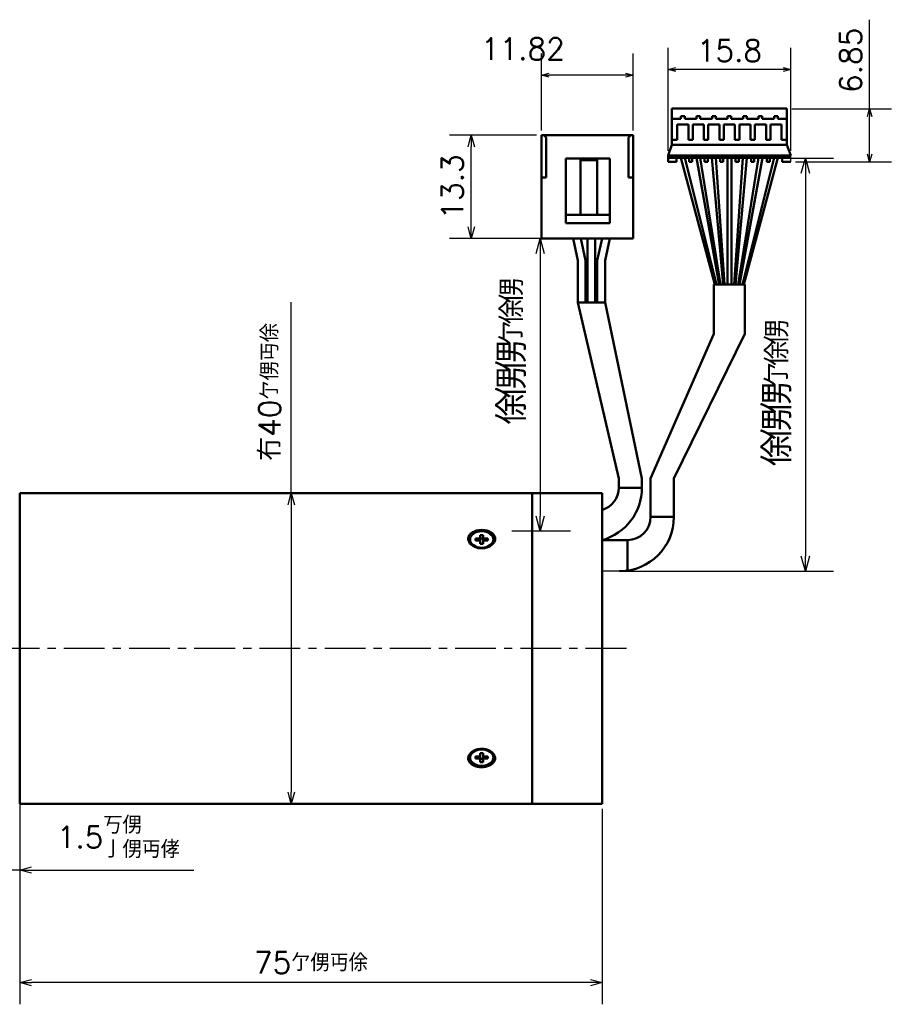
# Model space of a CAD drawing. Header units: millimetres. Extents: x -180 to 1258, y -624 to 333.
# Tile 3 of 5: x 65 to 177, y -46 to 81. Entities that reach past the tile are written whole.
import ezdxf

# ---------------------------------------------------------------- set-up
doc = ezdxf.new("R2010")
doc.units = ezdxf.units.MM
doc.header["$LTSCALE"] = 0.165354
doc.linetypes.add('CENTER', pattern=[50.8, 31.75, -6.35, 6.35, -6.35])
doc.layers.add('NoLayerName_001', color=7, linetype='Continuous')
doc.styles.get("Standard").update_dxf_attribs({"font": 'txt', "bigfont": 'extfont2'})
doc.dimstyles.get("Standard").update_dxf_attribs({"dimtxt": 2.5, "dimasz": 2.5, "dimexe": 1.25, "dimexo": 0.625, "dimtad": 1, "dimzin": 0, "dimdsep": 46, "dimtxsty": 'Standard', "dimcen": 2.5, "dimadec": 0, "dimazin": 0, "dimtfac": 0.75, "dimtmove": 0, "dimatfit": 3, "dimfxl": 1, "dimarcsym": 0})

# ---------------------------------------------------------------- blocks, each defined once
blk = doc.blocks.new('_OPEN30')
at = {"color": 0, "linetype": 'ByBlock', "lineweight": -2}
for p, q in [((-1, 0.267949), (0, 0)), ((0, 0), (-1, -0.267949)), ((0, 0), (-1, 0))]:
    blk.add_line(p, q, dxfattribs=at)
blk = doc.blocks.new('*D59')
at = {"layer": 'Defpoints', "color": 0}
for p in [(63.69, -9.63), (65.19, -17.83), (63.69, -28.53)]:
    blk.add_point(p, dxfattribs=at)
at = {"layer": 'NoLayerName_001', "color": 0, "linetype": 'Continuous', "lineweight": 25}
for p, q in [((63.69, -10.25), (63.69, -31.33)), ((65.19, -18.45), (65.19, -31.33)), ((62.19, -28.53), (60.69, -28.53)), ((65.19, -28.53), (63.69, -28.53)), ((65.19, -28.53), (87.6, -28.53)), ((66.69, -28.53), (68.19, -28.53))]:
    blk.add_line(p, q, dxfattribs=at)
at = {"layer": 'NoLayerName_001', "color": 0, "lineweight": 25, "xscale": 1.5, "yscale": 1.5, "zscale": 1.5}
blk.add_blockref('_OPEN30', (63.69, -28.53), dxfattribs=at)
at = {"layer": 'NoLayerName_001', "color": 0, "lineweight": 25, "xscale": 1.5, "yscale": 1.5, "zscale": 1.5, "rotation": 180}
blk.add_blockref('_OPEN30', (65.19, -28.53), dxfattribs=at)
at = {"layer": 'NoLayerName_001', "color": 0, "lineweight": 25, "insert": (77.89, -24.28), "char_height": 2.8, "attachment_point": 5}
blk.add_mtext('\\A1;1.5{{\\H0.80x;\\A1;\\S丂侽^ 亅侽丏侾;}}', dxfattribs=at)
blk = doc.blocks.new('*D60')
at = {"layer": 'Defpoints', "color": 0}
for p in [(65.19, -20), (140.19, -20), (65.19, -43.02)]:
    blk.add_point(p, dxfattribs=at)
at = {"layer": 'NoLayerName_001', "color": 0, "linetype": 'Continuous', "lineweight": 25}
for p, q in [((65.19, -20.63), (65.19, -45.82)), ((140.19, -20.63), (140.19, -45.82)), ((138.69, -43.02), (66.69, -43.02))]:
    blk.add_line(p, q, dxfattribs=at)
at = {"layer": 'NoLayerName_001', "color": 0, "lineweight": 25, "xscale": 1.5, "yscale": 1.5, "zscale": 1.5}
for p, rotation in [((65.19, -43.02), 180), ((140.19, -43.02), 360)]:
    blk.add_blockref('_OPEN30', p, dxfattribs=dict(at, rotation=rotation))
at = {"layer": 'NoLayerName_001', "color": 0, "lineweight": 25, "insert": (102.69, -40.44), "char_height": 2.8, "attachment_point": 5}
blk.add_mtext('\\A1;75{{\\H0.80x;\\A1;亇侽丏俆}}', dxfattribs=at)
blk = doc.blocks.new('*D61')
at = {"layer": 'Defpoints', "color": 0}
for p in [(131.19, 20), (100.16, -20), (131.19, -20)]:
    blk.add_point(p, dxfattribs=at)
at = {"layer": 'NoLayerName_001', "color": 0, "linetype": 'Continuous', "lineweight": 25}
for p, q in [((100.16, 20), (100.16, 44.62)), ((100.16, 18.5), (100.16, -18.5))]:
    blk.add_line(p, q, dxfattribs=at)
at = {"layer": 'NoLayerName_001', "color": 0, "lineweight": 25, "xscale": 1.5, "yscale": 1.5, "zscale": 1.5}
for p, rotation in [((100.16, 20), 90), ((100.16, -20), 270)]:
    blk.add_blockref('_OPEN30', p, dxfattribs=dict(at, rotation=rotation))
at = {"layer": 'NoLayerName_001', "color": 0, "lineweight": 25, "insert": (97.39, 33.06), "char_height": 2.8, "attachment_point": 5, "rotation": 90}
blk.add_mtext('\\A1;冇40{{\\H0.80x;\\A1;亇侽丏俆}}', dxfattribs=at)
blk = doc.blocks.new('*D64')
at = {"layer": 'Defpoints', "color": 0}
for p in [(148.69, 74.58), (148.69, 63.48), (164.49, 63.48)]:
    blk.add_point(p, dxfattribs=at)
at = {"layer": 'NoLayerName_001', "color": 0, "linetype": 'Continuous', "lineweight": 25}
for p, q in [((148.69, 64.11), (148.69, 77.38)), ((164.49, 64.11), (164.49, 77.38)), ((163.49, 74.58), (149.69, 74.58))]:
    blk.add_line(p, q, dxfattribs=at)
at = {"layer": 'NoLayerName_001', "color": 0, "lineweight": 25, "rotation": 180}
blk.add_blockref('_OPEN30', (148.69, 74.58), dxfattribs=at)
at = {"layer": 'NoLayerName_001', "color": 0, "lineweight": 25}
blk.add_blockref('_OPEN30', (164.49, 74.58), dxfattribs=at)
at = {"layer": 'NoLayerName_001', "color": 0, "lineweight": 25, "insert": (156.59, 77.01), "char_height": 2.8, "attachment_point": 5}
blk.add_mtext('15.8', dxfattribs=at)
blk = doc.blocks.new('*D65')
at = {"layer": 'Defpoints', "color": 0}
for p in [(163.99, 69.53), (174.64, 69.53), (164.49, 62.68)]:
    blk.add_point(p, dxfattribs=at)
at = {"layer": 'NoLayerName_001', "color": 0, "linetype": 'Continuous', "lineweight": 25}
for p, q in [((174.64, 69.53), (174.64, 80.99)), ((164.61, 69.53), (177.44, 69.53)), ((174.64, 63.68), (174.64, 68.53)), ((165.11, 62.68), (177.44, 62.68))]:
    blk.add_line(p, q, dxfattribs=at)
at = {"layer": 'NoLayerName_001', "color": 0, "lineweight": 25}
for p, rotation in [((174.64, 69.53), 90), ((174.64, 62.68), 270)]:
    blk.add_blockref('_OPEN30', p, dxfattribs=dict(at, rotation=rotation))
at = {"layer": 'NoLayerName_001', "color": 0, "lineweight": 25, "insert": (172.21, 75.76), "char_height": 2.8, "attachment_point": 5, "rotation": 90}
blk.add_mtext('6.85', dxfattribs=at)
blk = doc.blocks.new('*D66')
at = {"layer": 'Defpoints', "color": 0}
for p in [(132.39, 73.86), (132.39, 66.11), (144.21, 66.11)]:
    blk.add_point(p, dxfattribs=at)
at = {"layer": 'NoLayerName_001', "color": 0, "linetype": 'Continuous', "lineweight": 25}
for p, q in [((132.39, 66.73), (132.39, 76.66)), ((144.21, 66.73), (144.21, 76.66)), ((143.21, 73.86), (133.39, 73.86))]:
    blk.add_line(p, q, dxfattribs=at)
at = {"layer": 'NoLayerName_001', "color": 0, "lineweight": 25, "rotation": 180}
blk.add_blockref('_OPEN30', (132.39, 73.86), dxfattribs=at)
at = {"layer": 'NoLayerName_001', "color": 0, "lineweight": 25}
blk.add_blockref('_OPEN30', (144.21, 73.86), dxfattribs=at)
at = {"layer": 'NoLayerName_001', "color": 0, "lineweight": 25, "insert": (129.99, 77.24), "char_height": 2.8, "attachment_point": 5}
blk.add_mtext('11.82', dxfattribs=at)
blk = doc.blocks.new('*D67')
at = {"layer": 'Defpoints', "color": 0}
for p in [(123.34, 66.11), (132.39, 66.11), (132.39, 52.81)]:
    blk.add_point(p, dxfattribs=at)
at = {"layer": 'NoLayerName_001', "color": 0, "linetype": 'Continuous', "lineweight": 25}
for p, q in [((131.76, 66.11), (120.54, 66.11)), ((123.34, 54.31), (123.34, 64.61)), ((131.76, 52.81), (120.54, 52.81))]:
    blk.add_line(p, q, dxfattribs=at)
at = {"layer": 'NoLayerName_001', "color": 0, "lineweight": 25, "xscale": 1.5, "yscale": 1.5, "zscale": 1.5}
for p, rotation in [((123.34, 66.11), 90), ((123.34, 52.81), 270)]:
    blk.add_blockref('_OPEN30', p, dxfattribs=dict(at, rotation=rotation))
at = {"layer": 'NoLayerName_001', "color": 0, "lineweight": 25, "insert": (120.91, 59.46), "char_height": 2.8, "attachment_point": 5, "rotation": 90}
blk.add_mtext('13.3', dxfattribs=at)
blk = doc.blocks.new('*D68')
at = {"layer": 'Defpoints', "color": 0}
for p in [(137.45, 52.81), (132.21, 15.12), (136.74, 15.12)]:
    blk.add_point(p, dxfattribs=at)
at = {"layer": 'NoLayerName_001', "color": 0, "linetype": 'Continuous', "lineweight": 25}
for p, q in [((136.82, 52.81), (128.57, 52.81)), ((132.21, 50.86), (132.21, 17.07)), ((136.12, 15.12), (128.57, 15.12))]:
    blk.add_line(p, q, dxfattribs=at)
at = {"layer": 'NoLayerName_001', "color": 0, "lineweight": 25, "xscale": 1.95, "yscale": 1.95, "zscale": 1.95}
for p, rotation in [((132.21, 52.81), 90), ((132.21, 15.12), 270)]:
    blk.add_blockref('_OPEN30', p, dxfattribs=dict(at, rotation=rotation))
at = {"layer": 'NoLayerName_001', "color": 0, "lineweight": 25, "insert": (128.57, 38.06), "char_height": 3.64, "attachment_point": 5, "rotation": 90}
blk.add_mtext('\\A1;\\T0.8000;俆侽侽{{\\H0.80x;\\A1;亇俆侽}}', dxfattribs=at)
blk = doc.blocks.new('*D69')
at = {"layer": 'Defpoints', "color": 0}
for p in [(162.84, 63.18), (142.44, 9.97), (166.37, 9.97)]:
    blk.add_point(p, dxfattribs=at)
at = {"layer": 'NoLayerName_001', "color": 0, "linetype": 'Continuous', "lineweight": 25}
for p, q in [((163.46, 63.18), (170.01, 63.18)), ((166.37, 61.23), (166.37, 11.92)), ((143.07, 9.97), (170.01, 9.97))]:
    blk.add_line(p, q, dxfattribs=at)
at = {"layer": 'NoLayerName_001', "color": 0, "lineweight": 25, "xscale": 1.95, "yscale": 1.95, "zscale": 1.95}
for p, rotation in [((166.37, 63.18), 90), ((166.37, 9.97), 270)]:
    blk.add_blockref('_OPEN30', p, dxfattribs=dict(at, rotation=rotation))
at = {"layer": 'NoLayerName_001', "color": 0, "lineweight": 25, "insert": (162.73, 32.7), "char_height": 3.64, "attachment_point": 5, "rotation": 90}
blk.add_mtext('\\A1;\\T0.8000;俆侽侽{{\\H0.80x;\\A1;亇俆侽}}', dxfattribs=at)
blk = doc.blocks.new('JZB_0002')
at = {"layer": 'NoLayerName_001', "color": 7, "linetype": 'Continuous', "lineweight": 50}
for p, q in [((1.32, 1.7), (1.68, 1.7)), ((1.32, 1.7), (1.32, 0.57)), ((1.32, 1.27), (1.68, 1.27)), ((1.68, 0.57), (1.68, 1.7)), ((0, 1.13), (0, 1.06)), ((0.7, 1.26), (1.32, 1.26)), ((0.7, 1), (0.7, 1.26)), ((1.32, 1), (0.7, 1)), ((1.68, 0.57), (1.32, 0.57)), ((1.68, 1.26), (2.3, 1.26)), ((2.3, 1), (1.68, 1)), ((2.3, 1.26), (2.3, 1)), ((3, 1.06), (3, 1.13))]:
    blk.add_line(p, q, dxfattribs=at)
for centre, start_param, end_param in [((1.5, 1.13), 1.570796, 3.141593), ((1.5, 1.13), 0, 1.570796), ((1.5, 1.13), 3.141593, 6.283185), ((1.5, 1.06), 3.141593, 4.537019), ((1.5, 1.06), 4.537019, 6.283185)]:
    blk.add_ellipse(centre, major_axis=(1.5, 0), ratio=0.707107, start_param=start_param, end_param=end_param, dxfattribs=at)
blk = doc.blocks.new('JZB_0003')
at = {"layer": 'NoLayerName_001', "color": 7, "linetype": 'Continuous', "lineweight": 50}
for p, q in [((1.32, 1.63), (1.68, 1.63)), ((1.32, 1.63), (1.32, 0.49)), ((1.68, 0.49), (1.68, 1.63)), ((0, 1.13), (0, 1.06)), ((0.7, 1.19), (1.32, 1.19)), ((0.7, 0.93), (0.7, 1.19)), ((1.32, 0.93), (0.7, 0.93)), ((1.68, 0.92), (1.32, 0.92)), ((1.68, 0.49), (1.32, 0.49)), ((1.68, 1.19), (2.3, 1.19)), ((2.3, 0.93), (1.68, 0.93)), ((2.3, 1.19), (2.3, 0.93)), ((3, 1.06), (3, 1.13))]:
    blk.add_line(p, q, dxfattribs=at)
for centre, start_param, end_param in [((1.5, 1.13), 1.570796, 3.141593), ((1.5, 1.06), 1.570796, 3.141593), ((1.5, 1.06), 0, 1.570796), ((1.5, 1.13), 0, 1.546727), ((1.5, 1.06), 3.141593, 6.283185)]:
    blk.add_ellipse(centre, major_axis=(1.5, 0), ratio=0.707107, start_param=start_param, end_param=end_param, dxfattribs=at)

msp = doc.modelspace()

# ---------------------------------------------------------------- linework, layer by layer
at = {"layer": 'NoLayerName_001', "color": 7, "linetype": 'Continuous', "lineweight": 50}
for p, q in [((149.1857, 69.5348), (163.9857, 69.5348)), ((149.1857, 64.8848), (149.1857, 69.5348)), ((149.1857, 69.5348), (163.9857, 69.5348)), ((149.1857, 64.8848), (149.1857, 69.5348)), ((150.8253, 68.5527), (150.3461, 68.5527)), ((150.3461, 68.5527), (150.3461, 68.2319)), ((150.8253, 68.5527), (150.3461, 68.5527)), ((150.3461, 68.5527), (150.3461, 68.2319)), ((150.8253, 68.2319), (150.8253, 68.5527)), ((150.8253, 68.2319), (150.8253, 68.5527)), ((152.8253, 68.5527), (152.3461, 68.5527)), ((152.3461, 68.5527), (152.3461, 68.2319)), ((152.8253, 68.5527), (152.3461, 68.5527)), ((152.3461, 68.5527), (152.3461, 68.2319)), ((152.8253, 68.2319), (152.8253, 68.5527)), ((152.8253, 68.2319), (152.8253, 68.5527)), ((154.8253, 68.5527), (154.3461, 68.5527)), ((154.3461, 68.5527), (154.3461, 68.2319)), ((154.8253, 68.5527), (154.3461, 68.5527)), ((154.3461, 68.5527), (154.3461, 68.2319)), ((154.8253, 68.2319), (154.8253, 68.5527)), ((154.8253, 68.2319), (154.8253, 68.5527)), ((156.8253, 68.5527), (156.3461, 68.5527)), ((156.3461, 68.5527), (156.3461, 68.2319)), ((156.8253, 68.5527), (156.3461, 68.5527)), ((156.3461, 68.5527), (156.3461, 68.2319)), ((156.8253, 68.2319), (156.8253, 68.5527)), ((156.8253, 68.2319), (156.8253, 68.5527)), ((158.8253, 68.5527), (158.3461, 68.5527)), ((158.3461, 68.5527), (158.3461, 68.2319)), ((158.8253, 68.5527), (158.3461, 68.5527)), ((158.3461, 68.5527), (158.3461, 68.2319)), ((158.8253, 68.2319), (158.8253, 68.5527)), ((158.8253, 68.2319), (158.8253, 68.5527)), ((160.8253, 68.5527), (160.3461, 68.5527)), ((160.3461, 68.5527), (160.3461, 68.2319)), ((160.8253, 68.5527), (160.3461, 68.5527)), ((160.3461, 68.5527), (160.3461, 68.2319)), ((160.8253, 68.2319), (160.8253, 68.5527)), ((160.8253, 68.2319), (160.8253, 68.5527)), ((162.8253, 68.5527), (162.3461, 68.5527)), ((162.3461, 68.5527), (162.3461, 68.2319)), ((162.8253, 68.5527), (162.3461, 68.5527)), ((162.3461, 68.5527), (162.3461, 68.2319)), ((162.8253, 68.2319), (162.8253, 68.5527)), ((162.8253, 68.2319), (162.8253, 68.5527)), ((163.9857, 64.8848), (163.9857, 69.5348)), ((163.9857, 64.8848), (163.9857, 69.5348)), ((150.3461, 68.2319), (149.1857, 68.2319)), ((150.3461, 68.2319), (149.1857, 68.2319)), ((149.8713, 65.5401), (149.8713, 67.4759)), ((149.8713, 67.4759), (151.3001, 67.4759)), ((149.8713, 65.5401), (149.8713, 67.4759)), ((149.8713, 67.4759), (151.3001, 67.4759)), ((152.3461, 68.2319), (150.8253, 68.2319)), ((152.3461, 68.2319), (150.8253, 68.2319)), ((151.3001, 67.4759), (151.3001, 65.5401)), ((151.3001, 67.4759), (151.3001, 65.5401)), ((151.8713, 65.5401), (151.8713, 67.4759)), ((151.8713, 67.4759), (153.3001, 67.4759)), ((151.8713, 65.5401), (151.8713, 67.4759)), ((151.8713, 67.4759), (153.3001, 67.4759)), ((154.3461, 68.2319), (152.8253, 68.2319)), ((154.3461, 68.2319), (152.8253, 68.2319)), ((153.3001, 67.4759), (153.3001, 65.5401)), ((153.3001, 67.4759), (153.3001, 65.5401)), ((153.8713, 65.5401), (153.8713, 67.4759)), ((153.8713, 67.4759), (155.3001, 67.4759)), ((153.8713, 65.5401), (153.8713, 67.4759)), ((153.8713, 67.4759), (155.3001, 67.4759)), ((156.3461, 68.2319), (154.8253, 68.2319)), ((156.3461, 68.2319), (154.8253, 68.2319)), ((155.3001, 67.4759), (155.3001, 65.5401)), ((155.3001, 67.4759), (155.3001, 65.5401)), ((155.8713, 65.5401), (155.8713, 67.4759)), ((155.8713, 67.4759), (157.3001, 67.4759)), ((155.8713, 65.5401), (155.8713, 67.4759)), ((155.8713, 67.4759), (157.3001, 67.4759)), ((158.3461, 68.2319), (156.8253, 68.2319)), ((158.3461, 68.2319), (156.8253, 68.2319)), ((157.3001, 67.4759), (157.3001, 65.5401)), ((157.3001, 67.4759), (157.3001, 65.5401)), ((157.8713, 65.5401), (157.8713, 67.4759)), ((157.8713, 67.4759), (159.3001, 67.4759)), ((157.8713, 65.5401), (157.8713, 67.4759)), ((157.8713, 67.4759), (159.3001, 67.4759)), ((160.3461, 68.2319), (158.8253, 68.2319)), ((160.3461, 68.2319), (158.8253, 68.2319)), ((159.3001, 67.4759), (159.3001, 65.5401)), ((159.3001, 67.4759), (159.3001, 65.5401)), ((159.8713, 65.5401), (159.8713, 67.4759)), ((159.8713, 67.4759), (161.3001, 67.4759)), ((159.8713, 65.5401), (159.8713, 67.4759)), ((159.8713, 67.4759), (161.3001, 67.4759)), ((162.3461, 68.2319), (160.8253, 68.2319)), ((162.3461, 68.2319), (160.8253, 68.2319)), ((161.3001, 67.4759), (161.3001, 65.5401)), ((161.3001, 67.4759), (161.3001, 65.5401)), ((161.8713, 65.5401), (161.8713, 67.4759)), ((161.8713, 67.4759), (163.3001, 67.4759)), ((161.8713, 65.5401), (161.8713, 67.4759)), ((161.8713, 67.4759), (163.3001, 67.4759)), ((163.9857, 68.2319), (162.8253, 68.2319)), ((163.9857, 68.2319), (162.8253, 68.2319)), ((163.3001, 67.4759), (163.3001, 65.5401)), ((163.3001, 67.4759), (163.3001, 65.5401)), ((132.3875, 66.109), (144.2075, 66.109)), ((132.3875, 52.809), (132.3875, 66.109)), ((132.9875, 65.809), (132.6875, 66.109)), ((143.9075, 66.109), (143.6075, 65.809)), ((144.2075, 52.809), (144.2075, 66.109)), ((132.9875, 65.809), (132.9875, 60.6561)), ((143.6075, 65.809), (143.6075, 60.6561)), ((149.1857, 64.8848), (148.6857, 63.4848)), ((149.1857, 64.8848), (148.6857, 63.4848)), ((149.1857, 65.5401), (149.8713, 65.5401)), ((149.1857, 65.5401), (149.8713, 65.5401)), ((149.1857, 64.8848), (163.9857, 64.8848)), ((149.1857, 64.8848), (163.9857, 64.8848)), ((151.3001, 65.5401), (151.8713, 65.5401)), ((151.3001, 65.5401), (151.8713, 65.5401)), ((153.3001, 65.5401), (153.8713, 65.5401)), ((153.3001, 65.5401), (153.8713, 65.5401)), ((155.3001, 65.5401), (155.8713, 65.5401)), ((155.3001, 65.5401), (155.8713, 65.5401)), ((157.3001, 65.5401), (157.8713, 65.5401)), ((157.3001, 65.5401), (157.8713, 65.5401)), ((159.3001, 65.5401), (159.8713, 65.5401)), ((159.3001, 65.5401), (159.8713, 65.5401)), ((161.3001, 65.5401), (161.8713, 65.5401)), ((161.3001, 65.5401), (161.8713, 65.5401)), ((163.3001, 65.5401), (163.9857, 65.5401)), ((163.3001, 65.5401), (163.9857, 65.5401)), ((164.4857, 63.4848), (163.9857, 64.8848)), ((164.4857, 63.4848), (163.9857, 64.8848)), ((148.6857, 63.4848), (164.4857, 63.4848)), ((148.6857, 62.6848), (148.6857, 63.4848)), ((148.6857, 63.4848), (164.4857, 63.4848)), ((148.6857, 62.6848), (148.6857, 63.4848)), ((135.5365, 63.109), (135.5365, 54.809)), ((141.2064, 63.109), (135.5365, 63.109)), ((137.4059, 63.109), (137.4059, 55.8522)), ((139.537, 62.909), (137.4059, 62.909)), ((139.537, 63.109), (139.537, 55.8522)), ((141.2064, 63.109), (141.2064, 54.809)), ((148.6857, 63.1848), (164.4857, 63.1848)), ((148.6857, 63.1848), (164.4857, 63.1848)), ((148.6857, 62.6848), (149.7857, 62.6848)), ((148.6857, 62.6848), (149.7857, 62.6848)), ((149.7857, 62.6848), (149.7857, 63.1848)), ((149.7857, 62.6848), (149.7857, 63.1848)), ((150.3357, 63.1848), (154.7254, 46.893)), ((150.8357, 63.1848), (154.9018, 46.893)), ((151.3857, 62.6848), (151.3857, 63.1848)), ((151.3857, 62.6848), (151.3857, 63.1848)), ((151.3857, 62.6848), (151.7857, 62.6848)), ((151.3857, 62.6848), (151.7857, 62.6848)), ((151.7857, 62.6848), (151.7857, 63.1848)), ((151.7857, 62.6848), (151.7857, 63.1848)), ((152.3357, 63.1848), (155.2824, 46.893)), ((152.8357, 63.1848), (155.4587, 46.893)), ((153.3857, 62.6848), (153.3857, 63.1848)), ((153.3857, 62.6848), (153.3857, 63.1848)), ((153.3857, 62.6848), (153.7857, 62.6848)), ((153.3857, 62.6848), (153.7857, 62.6848)), ((153.7857, 62.6848), (153.7857, 63.1848)), ((153.7857, 62.6848), (153.7857, 63.1848)), ((154.3357, 63.1848), (155.7975, 46.893)), ((154.8357, 63.1848), (155.9739, 46.893)), ((155.3857, 62.6848), (155.3857, 63.1848)), ((155.3857, 62.6848), (155.3857, 63.1848)), ((155.3857, 62.6848), (155.7857, 62.6848)), ((155.3857, 62.6848), (155.7857, 62.6848)), ((155.7857, 62.6848), (155.7857, 63.1848)), ((155.7857, 62.6848), (155.7857, 63.1848)), ((156.3357, 63.1848), (156.3357, 46.893)), ((156.8357, 63.1848), (156.8357, 46.893)), ((158.3357, 63.1848), (157.1975, 46.893)), ((158.8357, 63.1848), (157.3739, 46.893)), ((157.3857, 62.6848), (157.3857, 63.1848)), ((157.3857, 62.6848), (157.3857, 63.1848)), ((157.3857, 62.6848), (157.7857, 62.6848)), ((157.3857, 62.6848), (157.7857, 62.6848)), ((160.3357, 63.1848), (157.7127, 46.893)), ((157.7857, 62.6848), (157.7857, 63.1848)), ((157.7857, 62.6848), (157.7857, 63.1848)), ((160.8357, 63.1848), (157.8891, 46.893)), ((162.3357, 63.1848), (158.2696, 46.893)), ((162.8357, 63.1848), (158.446, 46.893)), ((159.3857, 62.6848), (159.3857, 63.1848)), ((159.3857, 62.6848), (159.3857, 63.1848)), ((159.3857, 62.6848), (159.7857, 62.6848)), ((159.3857, 62.6848), (159.7857, 62.6848)), ((159.7857, 62.6848), (159.7857, 63.1848)), ((159.7857, 62.6848), (159.7857, 63.1848)), ((161.3857, 62.6848), (161.3857, 63.1848)), ((161.3857, 62.6848), (161.3857, 63.1848)), ((161.3857, 62.6848), (161.7857, 62.6848)), ((161.3857, 62.6848), (161.7857, 62.6848)), ((161.7857, 62.6848), (161.7857, 63.1848)), ((161.7857, 62.6848), (161.7857, 63.1848)), ((163.3857, 62.6848), (163.3857, 63.1848)), ((163.3857, 62.6848), (163.3857, 63.1848)), ((163.3857, 62.6848), (164.4857, 62.6848)), ((163.3857, 62.6848), (164.4857, 62.6848)), ((132.9875, 60.6561), (132.3875, 60.6561)), ((143.6075, 60.6561), (144.2075, 60.6561)), ((141.2064, 55.8522), (135.5365, 55.8522)), ((141.2064, 54.809), (135.5365, 54.809)), ((144.2075, 52.809), (132.3875, 52.809)), ((137.052, 49.9704), (136.4461, 52.809)), ((138.052, 49.9704), (137.4461, 52.809)), ((138.3133, 52.809), (138.3133, 44.5742)), ((139.3133, 52.809), (139.3133, 44.5742)), ((139.5747, 49.9704), (140.1806, 52.809)), ((140.5747, 49.9704), (141.1806, 52.809)), ((137.0657, 44.5742), (137.0657, 49.9704)), ((138.0657, 49.9704), (138.0657, 44.5742)), ((139.5747, 49.9704), (139.5747, 44.5742)), ((140.5747, 49.9704), (140.5747, 44.5742)), ((158.5857, 46.893), (154.5857, 46.893)), ((154.5857, 40.5329), (154.5857, 46.893)), ((158.5857, 40.5329), (158.5857, 46.893)), ((140.5747, 44.5742), (137.0657, 44.5742)), ((142.3248, 21.8935), (137.0657, 44.5742)), ((145.3248, 21.8935), (140.5747, 44.5742)), ((154.5857, 40.5329), (146.4422, 21.8935)), ((158.5857, 40.5329), (149.4422, 21.8935)), ((142.3248, 21.8935), (142.3248, 20.7146)), ((145.3248, 21.8935), (145.3248, 20.7146)), ((146.4422, 21.8935), (146.4422, 16.9707)), ((149.4422, 21.8935), (149.4422, 16.9707)), ((145.3248, 20.7146), (142.3248, 20.7146)), ((65.1857, 20), (65.1857, -20)), ((131.1857, 20), (65.1857, 20)), ((140.1857, 20), (131.1857, 20)), ((131.1857, 20), (131.1857, -20)), ((131.1857, 20), (131.1857, -20)), ((140.1857, 20), (140.1857, -20)), ((149.4422, 16.9707), (146.4422, 16.9707)), ((143.4422, 13.9707), (140.1857, 13.9707)), ((143.4422, 10.0425), (143.4422, 13.9707)), ((65.1857, -20), (131.1857, -20)), ((131.1857, -20), (140.1857, -20))]:
    msp.add_line(p, q, dxfattribs=at)
at = {"layer": 'NoLayerName_001', "color": 7, "linetype": 'Continuous', "lineweight": 25}
for p, q in [((164.4857, 62.6848), (164.4857, 63.4848)), ((164.4857, 62.6848), (164.4857, 63.4848)), ((142.4422, 9.9707), (140.1857, 9.9707))]:
    msp.add_line(p, q, dxfattribs=at)
at = {"layer": 'NoLayerName_001', "color": 7, "linetype": 'CENTER', "lineweight": 25}
msp.add_line((143.3197, 0), (40.2083, 0), dxfattribs=at)
at = {"layer": 'NoLayerName_001', "color": 7, "linetype": 'Continuous', "lineweight": 50}
for centre, radius, start in [((139.3248, 20.7146), 3, 286.70204), ((138.3248, 20.7146), 7, 285.547525), ((142.4422, 16.9707), 7, 270), ((143.4422, 16.9707), 3, 270)]:
    msp.add_arc(centre, radius, start, 0, dxfattribs=at)
for centre, start_param, end_param in [((124.6857, 13.5512), 4.57253597, 4.85224168), ((124.6857, -13.5512), 1.43094324, 1.71064941)]:
    msp.add_ellipse(centre, major_axis=(0.8995, 0), ratio=0.70710678, start_param=start_param, end_param=end_param, dxfattribs=at)
for points, knots in [([(126.4025, 14.313), (126.3826, 14.3711), (126.351, 14.4931), (126.2443, 14.66), (126.1022, 14.8146), (125.9196, 14.953), (125.7043, 15.0694), (125.4582, 15.1632), (125.1889, 15.2296), (124.9007, 15.268), (124.6042, 15.2749), (124.3064, 15.2505), (124.0184, 15.1934), (123.7492, 15.1058), (123.5079, 14.9881), (123.3027, 14.8454), (123.1399, 14.6793), (123.0242, 14.4978), (122.9589, 14.3038), (122.9429, 14.1069), (122.9761, 13.9111), (123.0531, 13.722), (123.1726, 13.544), (123.3306, 13.3789), (123.5245, 13.233), (123.7518, 13.1078), (124.0064, 13.0106), (124.2846, 12.9432), (124.5767, 12.9115), (124.8761, 12.9162), (125.1716, 12.9597), (125.4545, 13.0395), (125.7146, 13.1545), (125.9433, 13.2983), (126.1331, 13.4675), (126.279, 13.6525), (126.3745, 13.8494), (126.4343, 14.0715), (126.407, 14.2266), (126.4025, 14.313)], [0, 0, 0, 0, 0.18414001, 0.37498167, 0.58689004, 0.81188521, 1.05884871, 1.31875883, 1.60008865, 1.88899645, 2.18929078, 2.48826337, 2.78347322, 3.06809809, 3.3351576, 3.58635441, 3.81399497, 4.02870517, 4.22643623, 4.42192201, 4.61537161, 4.81684663, 5.0297524, 5.25486729, 5.4992617, 5.75501615, 6.03101245, 6.31434919, 6.61146547, 6.90983419, 7.21031786, 7.50504204, 7.78895072, 8.06090049, 8.31186488, 8.54838851, 8.76224474, 8.96614772, 9.2256694, 9.2256694, 9.2256694, 9.2256694]), ([(126.0429, -14.8568), (126.1296, -14.7587), (126.2866, -14.6286), (126.3914, -14.3819), (126.4283, -14.1872), (126.414, -13.9898), (126.3549, -13.7978), (126.252, -13.6149), (126.1095, -13.4438), (125.9298, -13.2901), (125.7153, -13.1554), (125.4716, -13.0468), (125.2017, -12.9663), (124.9148, -12.9202), (124.6168, -12.9096), (124.3189, -12.9376), (124.0294, -13.0026), (123.759, -13.1041), (123.5166, -13.2365), (123.3101, -13.3966), (123.1462, -13.5753), (123.0291, -13.769), (122.9608, -13.9675), (122.943, -14.1672), (122.9725, -14.36), (123.0487, -14.542), (123.1663, -14.7102), (123.3234, -14.8604), (123.5167, -14.9926), (123.742, -15.1017), (123.9965, -15.1874), (124.2722, -15.2449), (124.5643, -15.2737), (124.862, -15.2705), (125.158, -15.2362), (125.4402, -15.1677), (125.7472, -15.0606), (125.9304, -14.9255), (126.0429, -14.8568)], [0, 0, 0, 0, 0.39273209, 0.59409127, 0.7907921, 0.98287609, 1.18134109, 1.38891693, 1.60833587, 1.84595588, 2.09540996, 2.36552417, 2.64399372, 2.93809285, 3.2347982, 3.53621599, 3.8333014, 4.12211759, 4.40004788, 4.65858255, 4.90269906, 5.12351866, 5.33285119, 5.52691617, 5.71916272, 5.91220083, 6.11367914, 6.33047987, 6.56072982, 6.81361384, 7.07891154, 7.36460295, 7.65663207, 7.9578225, 8.25614266, 8.54825239, 8.82855108, 9.22417319, 9.22417319, 9.22417319, 9.22417319])]:
    msp.add_open_spline(points, degree=3, knots=knots, dxfattribs=at)

# ---------------------------------------------------------------- block references
at = {"layer": 'NoLayerName_001', "color": 0}
for name, p in [('JZB_0002', (123.1857, 12.9176)), ('JZB_0003', (123.1857, -15.1097))]:
    msp.add_blockref(name, p, dxfattribs=at)

# ---------------------------------------------------------------- texts
at = {"layer": 'NoLayerName_001', "color": 7, "linetype": 'Continuous', "lineweight": 25, "char_height": 3, "attachment_point": 7, "line_spacing_factor": 0.8}
for s, insert in [('\\A1;\\W0.8333;\\M+18269\\M+18272\\M+18273\\M+18140\\M+18275\\M+18267\\M+18271\\M+1817C\\M+18252\\M+1826D', (11.9528, 68.333)), ('\\A1;\\W0.8333;\\M+18269\\M+18272\\M+18273\\M+18140\\M+1826F\\M+18267\\M+18271\\M+1817C\\M+18256', (19.993, 62.1084))]:
    msp.add_mtext(s, dxfattribs=dict(at, insert=insert))

# ---------------------------------------------------------------- dimensions: what is measured, and where the dimension line sits
at = {"layer": 'NoLayerName_001', "color": 7, "linetype": 'Continuous', "lineweight": 25}
for base, p1, p2, angle, override, picture, middle in [((174.6353, 69.5348), (164.4857, 62.6848), (163.9857, 69.5348), 90, {"dimtxt": 2.8, "dimasz": 1, "dimexe": 2.8, "dimgap": 1, "dimdec": 3, "dimzin": 8, "dimblk": 'OPEN30', "dimclrd": 0, "dimclre": 0, "dimclrt": 0, "dimtp": 0, "dimtm": 0, "dimlwd": 25, "dimlwe": 25}, '*D65', (174.6353, 75.7642)), ((132.3875, 73.8571), (144.2075, 66.109), (132.3875, 66.109), 180, {"dimtxt": 2.8, "dimasz": 1, "dimexe": 2.8, "dimgap": 1, "dimdec": 3, "dimzin": 8, "dimblk": 'OPEN30', "dimclrd": 0, "dimclre": 0, "dimclrt": 0, "dimtp": 0, "dimtm": 0, "dimtmove": 2, "dimlwd": 25, "dimlwe": 25}, '*D66', (129.9885, 77.2415)), ((148.6857, 74.5848), (164.4857, 63.4848), (148.6857, 63.4848), 180, {"dimtxt": 2.8, "dimasz": 1, "dimexe": 2.8, "dimgap": 1, "dimdec": 3, "dimzin": 8, "dimblk": 'OPEN30', "dimclrd": 0, "dimclre": 0, "dimclrt": 0, "dimtp": 0, "dimtm": 0, "dimlwd": 25, "dimlwe": 25}, '*D64', (156.5857, 74.5848)), ((123.3406, 66.109), (132.3875, 52.809), (132.3875, 66.109), 90, {"dimtxt": 2.8, "dimasz": 1.5, "dimexe": 2.8, "dimgap": 1, "dimdec": 3, "dimzin": 8, "dimblk": 'OPEN30', "dimclrd": 0, "dimclre": 0, "dimclrt": 0, "dimtp": 0, "dimtm": 0, "dimlwd": 25, "dimlwe": 25}, '*D67', (123.3406, 59.459)), ((100.1551, -20), (131.1857, 20), (131.1857, -20), 270, {"dimtxt": 2.8, "dimasz": 1.5, "dimexe": 2.8, "dimgap": 1, "dimdec": 3, "dimzin": 8, "dimpost": '冇<>{{\\H0.80x;\\A1;亇侽丏俆}}', "dimblk": 'OPEN30', "dimse1": 1, "dimse2": 1, "dimclrd": 0, "dimclre": 0, "dimclrt": 0, "dimtp": 0, "dimtm": 0, "dimtfac": 0.8, "dimtolj": 1, "dimlwd": 25, "dimlwe": 25}, '*D61', (100.1551, 33.0622)), ((63.6857, -28.535), (65.1857, -17.828), (63.6857, -9.628), 180, {"dimtxt": 2.8, "dimasz": 1.5, "dimexe": 2.8, "dimgap": 1, "dimdec": 3, "dimzin": 8, "dimpost": '<>{{\\H0.80x;\\A1;\\S丂侽^ 亅侽丏侾;}}', "dimblk": 'OPEN30', "dimclrd": 0, "dimclre": 0, "dimclrt": 0, "dimtp": 0, "dimtm": 0, "dimtfac": 0.8, "dimtolj": 1, "dimlwd": 25, "dimlwe": 25}, '*D59', (77.8906, -28.535)), ((65.1857, -43.0171), (140.1857, -20), (65.1857, -20), 180, {"dimtxt": 2.8, "dimasz": 1.5, "dimexe": 2.8, "dimgap": 1, "dimdec": 3, "dimzin": 8, "dimpost": '<>{{\\H0.80x;\\A1;亇侽丏俆}}', "dimblk": 'OPEN30', "dimclrd": 0, "dimclre": 0, "dimclrt": 0, "dimtp": 0, "dimtm": 0, "dimtfac": 0.8, "dimtolj": 1, "dimlwd": 25, "dimlwe": 25}, '*D60', (102.6857, -43.0171))]:
    dim = msp.add_linear_dim(base=base, p1=p1, p2=p2, angle=angle, dimstyle='Standard', override=override, dxfattribs=at)
    dim.commit()
    dim.dimension.update_dxf_attribs({"geometry": picture, "text_midpoint": middle, "dimtype": 160})
for base, p1, p2, picture, middle in [((166.369, 9.9707), (162.8357, 63.1848), (142.4422, 9.9707), '*D69', (166.369, 32.7017)), ((132.207, 15.1247), (137.4461, 52.809), (136.743, 15.1247), '*D68', (132.207, 38.0601))]:
    dim = msp.add_linear_dim(base=base, p1=p1, p2=p2, angle=270, text='\\T0.8000;俆侽侽{{\\H0.80x;\\A1;亇俆侽}}', dimstyle='Standard', override={"dimtxt": 3.64, "dimasz": 1.95, "dimexe": 3.64, "dimgap": 1.3, "dimdec": 3, "dimzin": 8, "dimpost": '<>{{\\H0.80x;\\A1;亇俆侽}}', "dimblk": 'OPEN30', "dimclrd": 0, "dimclre": 0, "dimclrt": 0, "dimtp": 0, "dimtm": 0, "dimtfac": 0.8, "dimtolj": 1, "dimlwd": 25, "dimlwe": 25}, dxfattribs=at)
    dim.commit()
    dim.dimension.update_dxf_attribs({"geometry": picture, "text_midpoint": middle, "dimtype": 160})

doc.saveas('drawing.dxf')
